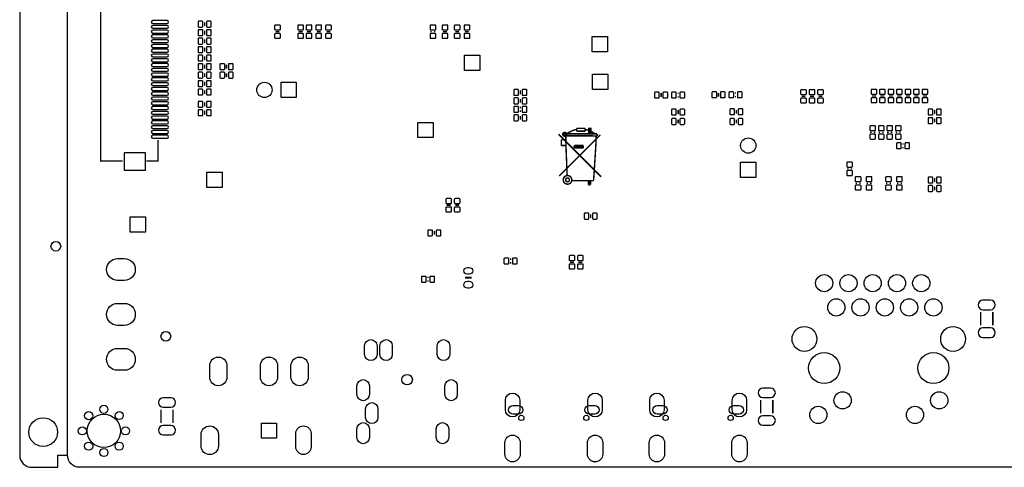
# Model space of a CAD drawing. Extents: x -5 to 175, y 0 to 125.
# Tile 1 of 5: x -5 to 98, y 0 to 47. Entities that reach past the tile are written whole.
import ezdxf

# ---------------------------------------------------------------- set-up
doc = ezdxf.new("R2010")
doc.units = 0
for name, color, linetype in [('BG_OUTLINE', 7, 'CONTINUOUS'), ('PG_SILKSCREEN_BOTTOM', 23, 'CONTINUOUS'), ('PIN_BOTTOM', 132, 'CONTINUOUS')]:
    doc.layers.add(name, color=color, linetype=linetype)

msp = doc.modelspace()

# ---------------------------------------------------------------- linework, layer by layer
at = {"layer": 'BG_OUTLINE'}
for points in [[(-0.999998, 124.99975), (-3.72999, 124.99975, 0.414214), (-4.99999, 123.72975), (-4.99999, 1.27, 0.414214), (-3.72999, 0), (-0.999998, 0), (-0.999998, 1.27), (0, 1.27)], [(-0.999998, 124.99975), (-0.999998, 123.72975), (0, 123.72975, -0.414214), (1.27, 124.99975), (168.730676, 124.99975, -0.414214), (170.000676, 123.72975), (170.000676, 1.27, -0.414214), (168.730676, 0), (1.27, 0, -0.414214), (0, 1.27), (0, 123.72975)]]:
    msp.add_lwpolyline(points, format="xyb", dxfattribs=at)
at = {"layer": 'PG_SILKSCREEN_BOTTOM'}
for points, const_width in [([(5.766054, 32.050736), (3.466084, 32.050736), (3.466084, 56.650636), (5.766054, 56.650636)], 0.1524), ([(14.351, 46.179486), (14.351, 46.585886)], 0.1524), ([(14.351, 45.290486), (14.351, 45.696886)], 0.1524), ([(21.7678, 45.593), (22.1742, 45.593)], 0.1524), ([(24.1808, 45.593), (24.5872, 45.593)], 0.1524), ([(25.0698, 45.593), (25.4762, 45.593)], 0.1524), ([(26.0858, 45.593), (26.4922, 45.593)], 0.1524), ([(27.1018, 45.593), (27.5082, 45.593)], 0.1524), ([(38.0365, 45.5295), (38.0365, 45.6565)], 0.1524), ([(38.4175, 45.6565), (38.4175, 45.5295)], 0.1524), ([(39.2938, 45.593), (39.7002, 45.593)], 0.1524), ([(40.5638, 45.593), (40.9702, 45.593)], 0.1524), ([(41.9862, 45.593), (41.5798, 45.593)], 0.1524), ([(14.351, 44.401486), (14.351, 44.807886)], 0.1524), ([(14.351, 43.512486), (14.351, 43.918886)], 0.1524), ([(14.351, 42.623486), (14.351, 43.029886)], 0.1524), ([(14.351, 41.7322), (14.351, 42.1386)], 0.1524), ([(14.351, 40.8432), (14.351, 41.2496)], 0.1524), ([(16.637, 41.7322), (16.637, 42.1386)], 0.1524), ([(16.637, 40.8432), (16.637, 41.2496)], 0.1524), ([(14.351, 39.9542), (14.351, 40.3606)], 0.1524), ([(14.351, 39.0652), (14.351, 39.4716)], 0.1524), ([(47.371, 39.4462), (47.371, 39.0398)], 0.1524), ([(62.103, 38.756844), (62.103, 39.163244)], 0.1524), ([(63.8175, 39.150544), (63.9445, 39.150544)], 0.1524), ([(68.109084, 38.7858), (68.109084, 39.1922)], 0.1524), ([(69.823584, 39.1795), (69.950584, 39.1795)], 0.1524), ([(14.351, 37.7952), (14.351, 38.2016)], 0.1524), ([(47.371, 38.1508), (47.371, 38.5572)], 0.1524), ([(63.9445, 38.769544), (63.8175, 38.769544)], 0.1524), ([(69.950584, 38.7985), (69.823584, 38.7985)], 0.1524), ([(76.795884, 38.833044), (77.202284, 38.833044)], 0.1524), ([(77.684884, 38.833044), (78.091284, 38.833044)], 0.1524), ([(78.573884, 38.833044), (78.980284, 38.833044)], 0.1524), ([(84.161884, 38.862), (84.568284, 38.862)], 0.1524), ([(85.457284, 38.862), (85.050884, 38.862)], 0.1524), ([(86.346284, 38.862), (85.939884, 38.862)], 0.1524), ([(86.828884, 38.862), (87.235284, 38.862)], 0.1524), ([(88.124284, 38.862), (87.717884, 38.862)], 0.1524), ([(88.606884, 38.862), (89.013284, 38.862)], 0.1524), ([(89.495884, 38.862), (89.902284, 38.862)], 0.1524), ([(14.351, 37.3126), (14.351, 36.9062)], 0.1524), ([(47.3075, 37.6555), (47.4345, 37.6555)], 0.1524), ([(47.4345, 37.2745), (47.3075, 37.2745)], 0.1524), ([(63.881, 37.385244), (63.881, 36.978844)], 0.1524), ([(69.977, 37.4142), (69.977, 37.0078)], 0.1524), ([(90.715084, 37.385244), (90.715084, 36.978844)], 0.1524), ([(47.371, 36.7792), (47.371, 36.3728)], 0.1524), ([(63.881, 35.9918), (63.881, 36.3982)], 0.1524), ([(69.977, 35.9918), (69.977, 36.3982)], 0.1524), ([(90.715084, 36.496244), (90.715084, 36.089844)], 0.1524), ([(53.2638, 35.179), (53.2638, 35.4838)], 0.1524), ([(54.1274, 35.4838), (53.2638, 35.4838)], 0.1524), ([(53.2638, 35.179), (54.1528, 35.179)], 0.1524), ([(54.1528, 35.179), (54.1528, 35.4838)], 0.1524), ([(54.7624, 35.4838), (54.7624, 35.0774), (54.5338, 35.0774), (54.5338, 35.4838), (54.7624, 35.4838)], 0.1524), ([(54.6354, 35.4838), (54.6608, 35.4838), (54.6608, 35.1282)], 0.1524), ([(84.047584, 34.9885), (84.047584, 35.1155)], 0.1524), ([(84.428584, 35.1155), (84.428584, 34.9885)], 0.1524), ([(84.936584, 34.9885), (84.936584, 35.1155)], 0.1524), ([(85.317584, 35.1155), (85.317584, 34.9885)], 0.1524), ([(85.825584, 34.9885), (85.825584, 35.1155)], 0.1524), ([(86.206584, 35.1155), (86.206584, 34.9885)], 0.1524), ([(86.714584, 34.9885), (86.714584, 35.1155)], 0.1524), ([(87.095584, 35.1155), (87.095584, 34.9885)], 0.1524), ([(9.466072, 34.260536), (9.466072, 32.050736), (8.265922, 32.050736)], 0.1524), ([(51.3715, 34.8615), (55.8165, 30.4165)], 0.1524), ([(51.435, 30.48), (55.753, 34.798)], 0.1524), ([(51.6636, 33.6804), (51.6636, 34.29)], 0.1524), ([(51.6636, 34.29), (52.1208, 34.29)], 0.1524), ([(52.1208, 34.8996), (52.1462, 33.6804)], 0.1524), ([(52.1462, 34.6964), (55.41264, 34.68624)], 0.1524), ([(52.197, 34.8996), (55.3974, 34.8996)], 0.1524), ([(55.2958, 34.0614), (55.0418, 30.0228)], 0.1524), ([(55.30596, 34.68624), (55.2958, 34.0614)], 0.1524), ([(55.41264, 34.8869), (55.41264, 34.68624)], 0.1524), ([(51.6636, 33.6804), (52.1462, 33.6804)], 0.1524), ([(52.1462, 33.6804), (52.2732, 30.5308)], 0.1524), ([(53.0098, 33.6804), (53.975, 33.6804)], 0.1524), ([(53.0098, 33.6804), (53.0098, 33.4264)], 0.1524), ([(53.0098, 33.5534), (53.975, 33.5534)], 0.1524), ([(53.0098, 33.4264), (53.975, 33.4264)], 0.1524), ([(53.975, 33.6804), (53.975, 33.4264)], 0.1524), ([(87.349584, 33.8455), (87.476584, 33.8455)], 0.1524), ([(87.476584, 33.4645), (87.349584, 33.4645)], 0.1524), ([(81.634584, 31.1785), (81.634584, 31.3055)], 0.1524), ([(82.015584, 31.3055), (82.015584, 31.1785)], 0.1524), ([(55.0418, 29.9974), (52.7812, 29.9974)], 0.1524), ([(54.483, 29.9974), (54.483, 29.5656)], 0.1524), ([(54.61, 29.9974), (54.61, 29.5656)], 0.1524), ([(54.7116, 29.9974), (54.7116, 29.5656)], 0.1524), ([(54.9402, 29.9974), (54.7116, 29.9974)], 0.1524), ([(90.715084, 29.866844), (90.715084, 30.273244)], 0.1524), ([(54.7116, 29.5656), (54.483, 29.5656)], 0.1524), ([(82.523584, 29.6545), (82.523584, 29.7815)], 0.1524), ([(82.904584, 29.7815), (82.904584, 29.6545)], 0.1524), ([(83.666584, 29.6545), (83.666584, 29.7815)], 0.1524), ([(84.047584, 29.7815), (84.047584, 29.6545)], 0.1524), ([(85.698584, 29.6545), (85.698584, 29.7815)], 0.1524), ([(86.079584, 29.7815), (86.079584, 29.6545)], 0.1524), ([(86.841584, 29.6545), (86.841584, 29.7815)], 0.1524), ([(87.222584, 29.7815), (87.222584, 29.6545)], 0.1524), ([(90.715084, 28.977844), (90.715084, 29.384244)], 0.1524), ([(40.0812, 27.432), (39.6748, 27.432)], 0.1524), ([(40.9702, 27.432), (40.5638, 27.432)], 0.1524), ([(54.737, 26.4922), (54.737, 26.0858)], 0.1524), ([(38.3794, 24.3332), (38.3794, 24.7396)], 0.1524), ([(46.2915, 21.7805), (46.4185, 21.7805)], 0.1524), ([(46.4185, 21.3995), (46.2915, 21.3995)], 0.1524), ([(52.9717, 21.463), (52.5653, 21.463)], 0.1524), ([(53.8607, 21.463), (53.4543, 21.463)], 0.1524), ([(37.6555, 19.8755), (37.7825, 19.8755)], 0.1524), ([(42.291, 19.8374), (41.5798, 19.8374)], 0.2032), ([(37.7825, 19.4945), (37.6555, 19.4945)], 0.1524), ([(95.5294, 14.8463), (95.5294, 16.2433)], 0.1524), ([(96.7994, 14.8463), (96.7994, 16.2433)], 0.1524), ([(72.517, 7.0485), (72.517, 5.6515)], 0.1524), ([(73.787, 7.0485), (73.787, 5.6515)], 0.1524), ([(9.779, 4.6355), (9.779, 6.0325)], 0.1524), ([(11.049, 4.6355), (11.049, 6.0325)], 0.1524)]:
    msp.add_lwpolyline(points, dxfattribs=dict(at, const_width=const_width))
at = {"layer": 'PG_SILKSCREEN_BOTTOM', "const_width": 0.1524}
for points in [[(52.20716, 34.8615, 1), (51.80584, 34.8615, 1), (52.20716, 34.8615)], [(52.0954, 34.8996), (52.0954, 34.925, 1), (51.943, 34.925), (51.943, 34.8234, 1), (52.0446, 34.8234), (52.0446, 34.8488)], [(52.1462, 34.8488, -0.107965), (53.2384, 35.3568)], [(54.1782, 35.3568, -0.136779), (55.1688, 34.8996)], [(52.76088, 30.0863, 1), (51.86172, 30.0863, 1), (52.76088, 30.0863)], [(52.51196, 30.0863, 1), (52.11064, 30.0863, 1), (52.51196, 30.0863)]]:
    msp.add_lwpolyline(points, format="xyb", dxfattribs=at)
at = {"layer": 'PIN_BOTTOM'}
for points in [[(10.416032, 46.750605), (8.915908, 46.750605, 1), (8.915908, 46.450631), (10.416032, 46.450631, 1)], [(13.736066, 46.082712), (14.086078, 46.082712, 0.415686), (14.161008, 46.157642), (14.161008, 46.60773, 0.415686), (14.086078, 46.68266), (13.736066, 46.68266, 0.415686), (13.661136, 46.60773), (13.661136, 46.157642, 0.415686)], [(14.615922, 46.082712), (14.965934, 46.082712, 0.415686), (15.040864, 46.157642), (15.040864, 46.60773, 0.415686), (14.965934, 46.68266), (14.615922, 46.68266, 0.415686), (14.540992, 46.60773), (14.540992, 46.157642, 0.415686)], [(10.416032, 46.250733), (8.915908, 46.250733, 1), (8.915908, 45.950759), (10.416032, 45.950759, 1)], [(10.416032, 45.750607), (8.915908, 45.750607, 1), (8.915908, 45.450633), (10.416032, 45.450633, 1)], [(13.736066, 45.193712), (14.086078, 45.193712, 0.415686), (14.161008, 45.268642), (14.161008, 45.71873, 0.415686), (14.086078, 45.79366), (13.736066, 45.79366, 0.415686), (13.661136, 45.71873), (13.661136, 45.268642, 0.415686)], [(14.615922, 45.193712), (14.965934, 45.193712, 0.415686), (15.040864, 45.268642), (15.040864, 45.71873, 0.415686), (14.965934, 45.79366), (14.615922, 45.79366, 0.415686), (14.540992, 45.71873), (14.540992, 45.268642, 0.415686)], [(21.671026, 46.207934), (21.671026, 45.857922, 0.415686), (21.745956, 45.782992), (22.196044, 45.782992, 0.415686), (22.270974, 45.857922), (22.270974, 46.207934, 0.415686), (22.196044, 46.282864), (21.745956, 46.282864, 0.415686)], [(21.671026, 45.328078), (21.671026, 44.978066, 0.415686), (21.745956, 44.903136), (22.196044, 44.903136, 0.415686), (22.270974, 44.978066), (22.270974, 45.328078, 0.415686), (22.196044, 45.403008), (21.745956, 45.403008, 0.415686)], [(24.084026, 46.207934), (24.084026, 45.857922, 0.415686), (24.158956, 45.782992), (24.609044, 45.782992, 0.415686), (24.683974, 45.857922), (24.683974, 46.207934, 0.415686), (24.609044, 46.282864), (24.158956, 46.282864, 0.415686)], [(24.084026, 45.328078), (24.084026, 44.978066, 0.415686), (24.158956, 44.903136), (24.609044, 44.903136, 0.415686), (24.683974, 44.978066), (24.683974, 45.328078, 0.415686), (24.609044, 45.403008), (24.158956, 45.403008, 0.415686)], [(24.973026, 46.207934), (24.973026, 45.857922, 0.415686), (25.047956, 45.782992), (25.498044, 45.782992, 0.415686), (25.572974, 45.857922), (25.572974, 46.207934, 0.415686), (25.498044, 46.282864), (25.047956, 46.282864, 0.415686)], [(24.973026, 45.328078), (24.973026, 44.978066, 0.415686), (25.047956, 44.903136), (25.498044, 44.903136, 0.415686), (25.572974, 44.978066), (25.572974, 45.328078, 0.415686), (25.498044, 45.403008), (25.047956, 45.403008, 0.415686)], [(25.989026, 46.207934), (25.989026, 45.857922, 0.415686), (26.063956, 45.782992), (26.514044, 45.782992, 0.415686), (26.588974, 45.857922), (26.588974, 46.207934, 0.415686), (26.514044, 46.282864), (26.063956, 46.282864, 0.415686)], [(25.989026, 45.328078), (25.989026, 44.978066, 0.415686), (26.063956, 44.903136), (26.514044, 44.903136, 0.415686), (26.588974, 44.978066), (26.588974, 45.328078, 0.415686), (26.514044, 45.403008), (26.063956, 45.403008, 0.415686)], [(27.005026, 46.207934), (27.005026, 45.857922, 0.415686), (27.079956, 45.782992), (27.530044, 45.782992, 0.415686), (27.604974, 45.857922), (27.604974, 46.207934, 0.415686), (27.530044, 46.282864), (27.079956, 46.282864, 0.415686)], [(27.005026, 45.328078), (27.005026, 44.978066, 0.415686), (27.079956, 44.903136), (27.530044, 44.903136, 0.415686), (27.604974, 44.978066), (27.604974, 45.328078, 0.415686), (27.530044, 45.403008), (27.079956, 45.403008, 0.415686)], [(38.526974, 45.857922), (38.526974, 46.207934, 0.415686), (38.452044, 46.282864), (38.001956, 46.282864, 0.415686), (37.927026, 46.207934), (37.927026, 45.857922, 0.415686), (38.001956, 45.782992), (38.452044, 45.782992, 0.415686)], [(38.526974, 44.978066), (38.526974, 45.328078, 0.415686), (38.452044, 45.403008), (38.001956, 45.403008, 0.415686), (37.927026, 45.328078), (37.927026, 44.978066, 0.415686), (38.001956, 44.903136), (38.452044, 44.903136, 0.415686)], [(39.197026, 46.207934), (39.197026, 45.857922, 0.415686), (39.271956, 45.782992), (39.722044, 45.782992, 0.415686), (39.796974, 45.857922), (39.796974, 46.207934, 0.415686), (39.722044, 46.282864), (39.271956, 46.282864, 0.415686)], [(39.197026, 45.328078), (39.197026, 44.978066, 0.415686), (39.271956, 44.903136), (39.722044, 44.903136, 0.415686), (39.796974, 44.978066), (39.796974, 45.328078, 0.415686), (39.722044, 45.403008), (39.271956, 45.403008, 0.415686)], [(40.467026, 46.207934), (40.467026, 45.857922, 0.415686), (40.541956, 45.782992), (40.992044, 45.782992, 0.415686), (41.066974, 45.857922), (41.066974, 46.207934, 0.415686), (40.992044, 46.282864), (40.541956, 46.282864, 0.415686)], [(40.467026, 45.328078), (40.467026, 44.978066, 0.415686), (40.541956, 44.903136), (40.992044, 44.903136, 0.415686), (41.066974, 44.978066), (41.066974, 45.328078, 0.415686), (40.992044, 45.403008), (40.541956, 45.403008, 0.415686)], [(42.082974, 45.857922), (42.082974, 46.207934, 0.415686), (42.008044, 46.282864), (41.557956, 46.282864, 0.415686), (41.483026, 46.207934), (41.483026, 45.857922, 0.415686), (41.557956, 45.782992), (42.008044, 45.782992, 0.415686)], [(42.082974, 44.978066), (42.082974, 45.328078, 0.415686), (42.008044, 45.403008), (41.557956, 45.403008, 0.415686), (41.483026, 45.328078), (41.483026, 44.978066, 0.415686), (41.557956, 44.903136), (42.008044, 44.903136, 0.415686)], [(10.416032, 45.250735), (8.915908, 45.250735, 1), (8.915908, 44.950761), (10.416032, 44.950761, 1)], [(10.416032, 44.750609), (8.915908, 44.750609, 1), (8.915908, 44.450635), (10.416032, 44.450635, 1)], [(13.736066, 44.304712), (14.086078, 44.304712, 0.415686), (14.161008, 44.379642), (14.161008, 44.82973, 0.415686), (14.086078, 44.90466), (13.736066, 44.90466, 0.415686), (13.661136, 44.82973), (13.661136, 44.379642, 0.415686)], [(14.615922, 44.304712), (14.965934, 44.304712, 0.415686), (15.040864, 44.379642), (15.040864, 44.82973, 0.415686), (14.965934, 44.90466), (14.615922, 44.90466, 0.415686), (14.540992, 44.82973), (14.540992, 44.379642, 0.415686)], [(10.416032, 44.250737), (8.915908, 44.250737, 1), (8.915908, 43.950763), (10.416032, 43.950763, 1)], [(10.416032, 43.750611), (8.915908, 43.750611, 1), (8.915908, 43.450637), (10.416032, 43.450637, 1)], [(13.736066, 43.415712), (14.086078, 43.415712, 0.415686), (14.161008, 43.490642), (14.161008, 43.94073, 0.415686), (14.086078, 44.01566), (13.736066, 44.01566, 0.415686), (13.661136, 43.94073), (13.661136, 43.490642, 0.415686)], [(14.615922, 43.415712), (14.965934, 43.415712, 0.415686), (15.040864, 43.490642), (15.040864, 43.94073, 0.415686), (14.965934, 44.01566), (14.615922, 44.01566, 0.415686), (14.540992, 43.94073), (14.540992, 43.490642, 0.415686)], [(10.416032, 43.250739), (8.915908, 43.250739, 1), (8.915908, 42.950765), (10.416032, 42.950765, 1)], [(10.416032, 42.750613), (8.915908, 42.750613, 1), (8.915908, 42.450639), (10.416032, 42.450639, 1)], [(10.416032, 42.250741), (8.915908, 42.250741, 1), (8.915908, 41.950767), (10.416032, 41.950767, 1)], [(13.736066, 42.526712), (14.086078, 42.526712, 0.415686), (14.161008, 42.601642), (14.161008, 43.05173, 0.415686), (14.086078, 43.12666), (13.736066, 43.12666, 0.415686), (13.661136, 43.05173), (13.661136, 42.601642, 0.415686)], [(13.736066, 41.635426), (14.086078, 41.635426, 0.415686), (14.161008, 41.710356), (14.161008, 42.160444, 0.415686), (14.086078, 42.235374), (13.736066, 42.235374, 0.415686), (13.661136, 42.160444), (13.661136, 41.710356, 0.415686)], [(14.615922, 42.526712), (14.965934, 42.526712, 0.415686), (15.040864, 42.601642), (15.040864, 43.05173, 0.415686), (14.965934, 43.12666), (14.615922, 43.12666, 0.415686), (14.540992, 43.05173), (14.540992, 42.601642, 0.415686)], [(14.615922, 41.635426), (14.965934, 41.635426, 0.415686), (15.040864, 41.710356), (15.040864, 42.160444, 0.415686), (14.965934, 42.235374), (14.615922, 42.235374, 0.415686), (14.540992, 42.160444), (14.540992, 41.710356, 0.415686)], [(16.022066, 41.635426), (16.372078, 41.635426, 0.415686), (16.447008, 41.710356), (16.447008, 42.160444, 0.415686), (16.372078, 42.235374), (16.022066, 42.235374, 0.415686), (15.947136, 42.160444), (15.947136, 41.710356, 0.415686)], [(16.901922, 41.635426), (17.251934, 41.635426, 0.415686), (17.326864, 41.710356), (17.326864, 42.160444, 0.415686), (17.251934, 42.235374), (16.901922, 42.235374, 0.415686), (16.826992, 42.160444), (16.826992, 41.710356, 0.415686)], [(10.416032, 41.750615), (8.915908, 41.750615, 1), (8.915908, 41.450641), (10.416032, 41.450641, 1)], [(10.416032, 41.250743), (8.915908, 41.250743, 1), (8.915908, 40.950769), (10.416032, 40.950769, 1)], [(13.736066, 40.746426), (14.086078, 40.746426, 0.415686), (14.161008, 40.821356), (14.161008, 41.271444, 0.415686), (14.086078, 41.346374), (13.736066, 41.346374, 0.415686), (13.661136, 41.271444), (13.661136, 40.821356, 0.415686)], [(14.615922, 40.746426), (14.965934, 40.746426, 0.415686), (15.040864, 40.821356), (15.040864, 41.271444, 0.415686), (14.965934, 41.346374), (14.615922, 41.346374, 0.415686), (14.540992, 41.271444), (14.540992, 40.821356, 0.415686)], [(16.022066, 40.746426), (16.372078, 40.746426, 0.415686), (16.447008, 40.821356), (16.447008, 41.271444, 0.415686), (16.372078, 41.346374), (16.022066, 41.346374, 0.415686), (15.947136, 41.271444), (15.947136, 40.821356, 0.415686)], [(16.901922, 40.746426), (17.251934, 40.746426, 0.415686), (17.326864, 40.821356), (17.326864, 41.271444, 0.415686), (17.251934, 41.346374), (16.901922, 41.346374, 0.415686), (16.826992, 41.271444), (16.826992, 40.821356, 0.415686)], [(10.416032, 40.750617), (8.915908, 40.750617, 1), (8.915908, 40.450643), (10.416032, 40.450643, 1)], [(10.416032, 40.250745), (8.915908, 40.250745, 1), (8.915908, 39.950771), (10.416032, 39.950771, 1)], [(13.736066, 39.857426), (14.086078, 39.857426, 0.415686), (14.161008, 39.932356), (14.161008, 40.382444, 0.415686), (14.086078, 40.457374), (13.736066, 40.457374, 0.415686), (13.661136, 40.382444), (13.661136, 39.932356, 0.415686)], [(14.615922, 39.857426), (14.965934, 39.857426, 0.415686), (15.040864, 39.932356), (15.040864, 40.382444, 0.415686), (14.965934, 40.457374), (14.615922, 40.457374, 0.415686), (14.540992, 40.382444), (14.540992, 39.932356, 0.415686)], [(10.416032, 39.750619), (8.915908, 39.750619, 1), (8.915908, 39.450645), (10.416032, 39.450645, 1)], [(10.416032, 39.250747), (8.915908, 39.250747, 1), (8.915908, 38.950773), (10.416032, 38.950773, 1)], [(13.736066, 38.968426), (14.086078, 38.968426, 0.415686), (14.161008, 39.043356), (14.161008, 39.493444, 0.415686), (14.086078, 39.568374), (13.736066, 39.568374, 0.415686), (13.661136, 39.493444), (13.661136, 39.043356, 0.415686)], [(14.615922, 38.968426), (14.965934, 38.968426, 0.415686), (15.040864, 39.043356), (15.040864, 39.493444, 0.415686), (14.965934, 39.568374), (14.615922, 39.568374, 0.415686), (14.540992, 39.493444), (14.540992, 39.043356, 0.415686)], [(47.106078, 39.542974), (46.756066, 39.542974, 0.415686), (46.681136, 39.468044), (46.681136, 39.017956, 0.415686), (46.756066, 38.943026), (47.106078, 38.943026, 0.415686), (47.181008, 39.017956), (47.181008, 39.468044, 0.415686)], [(47.985934, 39.542974), (47.635922, 39.542974, 0.415686), (47.560992, 39.468044), (47.560992, 39.017956, 0.415686), (47.635922, 38.943026), (47.985934, 38.943026, 0.415686), (48.060864, 39.017956), (48.060864, 39.468044, 0.415686)], [(61.488066, 38.66007), (61.838078, 38.66007, 0.415686), (61.913008, 38.735), (61.913008, 39.185088, 0.415686), (61.838078, 39.260018), (61.488066, 39.260018, 0.415686), (61.413136, 39.185088), (61.413136, 38.735, 0.415686)], [(62.367922, 38.66007), (62.717934, 38.66007, 0.415686), (62.792864, 38.735), (62.792864, 39.185088, 0.415686), (62.717934, 39.260018), (62.367922, 39.260018, 0.415686), (62.292992, 39.185088), (62.292992, 38.735, 0.415686)], [(63.266066, 38.66007), (63.616078, 38.66007, 0.415686), (63.691008, 38.735), (63.691008, 39.185088, 0.415686), (63.616078, 39.260018), (63.266066, 39.260018, 0.415686), (63.191136, 39.185088), (63.191136, 38.735, 0.415686)], [(64.145922, 38.66007), (64.495934, 38.66007, 0.415686), (64.570864, 38.735), (64.570864, 39.185088, 0.415686), (64.495934, 39.260018), (64.145922, 39.260018, 0.415686), (64.070992, 39.185088), (64.070992, 38.735, 0.415686)], [(67.49415, 38.689026), (67.844162, 38.689026, 0.415686), (67.919092, 38.763956), (67.919092, 39.214044, 0.415686), (67.844162, 39.288974), (67.49415, 39.288974, 0.415686), (67.41922, 39.214044), (67.41922, 38.763956, 0.415686)], [(68.374006, 38.689026), (68.724018, 38.689026, 0.415686), (68.798948, 38.763956), (68.798948, 39.214044, 0.415686), (68.724018, 39.288974), (68.374006, 39.288974, 0.415686), (68.299076, 39.214044), (68.299076, 38.763956, 0.415686)], [(69.27215, 38.689026), (69.622162, 38.689026, 0.415686), (69.697092, 38.763956), (69.697092, 39.214044, 0.415686), (69.622162, 39.288974), (69.27215, 39.288974, 0.415686), (69.19722, 39.214044), (69.19722, 38.763956, 0.415686)], [(70.152006, 38.689026), (70.502018, 38.689026, 0.415686), (70.576948, 38.763956), (70.576948, 39.214044, 0.415686), (70.502018, 39.288974), (70.152006, 39.288974, 0.415686), (70.077076, 39.214044), (70.077076, 38.763956, 0.415686)], [(76.69911, 39.447978), (76.69911, 39.097966, 0.415686), (76.77404, 39.023036), (77.224128, 39.023036, 0.415686), (77.299058, 39.097966), (77.299058, 39.447978, 0.415686), (77.224128, 39.522908), (76.77404, 39.522908, 0.415686)], [(77.58811, 39.447978), (77.58811, 39.097966, 0.415686), (77.66304, 39.023036), (78.113128, 39.023036, 0.415686), (78.188058, 39.097966), (78.188058, 39.447978, 0.415686), (78.113128, 39.522908), (77.66304, 39.522908, 0.415686)], [(78.47711, 39.447978), (78.47711, 39.097966, 0.415686), (78.55204, 39.023036), (79.002128, 39.023036, 0.415686), (79.077058, 39.097966), (79.077058, 39.447978, 0.415686), (79.002128, 39.522908), (78.55204, 39.522908, 0.415686)], [(84.06511, 39.476934), (84.06511, 39.126922, 0.415686), (84.14004, 39.051992), (84.590128, 39.051992, 0.415686), (84.665058, 39.126922), (84.665058, 39.476934, 0.415686), (84.590128, 39.551864), (84.14004, 39.551864, 0.415686)], [(85.554058, 39.126922), (85.554058, 39.476934, 0.415686), (85.479128, 39.551864), (85.02904, 39.551864, 0.415686), (84.95411, 39.476934), (84.95411, 39.126922, 0.415686), (85.02904, 39.051992), (85.479128, 39.051992, 0.415686)], [(86.443058, 39.126922), (86.443058, 39.476934, 0.415686), (86.368128, 39.551864), (85.91804, 39.551864, 0.415686), (85.84311, 39.476934), (85.84311, 39.126922, 0.415686), (85.91804, 39.051992), (86.368128, 39.051992, 0.415686)], [(86.73211, 39.476934), (86.73211, 39.126922, 0.415686), (86.80704, 39.051992), (87.257128, 39.051992, 0.415686), (87.332058, 39.126922), (87.332058, 39.476934, 0.415686), (87.257128, 39.551864), (86.80704, 39.551864, 0.415686)], [(88.221058, 39.126922), (88.221058, 39.476934, 0.415686), (88.146128, 39.551864), (87.69604, 39.551864, 0.415686), (87.62111, 39.476934), (87.62111, 39.126922, 0.415686), (87.69604, 39.051992), (88.146128, 39.051992, 0.415686)], [(88.51011, 39.476934), (88.51011, 39.126922, 0.415686), (88.58504, 39.051992), (89.035128, 39.051992, 0.415686), (89.110058, 39.126922), (89.110058, 39.476934, 0.415686), (89.035128, 39.551864), (88.58504, 39.551864, 0.415686)], [(89.39911, 39.476934), (89.39911, 39.126922, 0.415686), (89.47404, 39.051992), (89.924128, 39.051992, 0.415686), (89.999058, 39.126922), (89.999058, 39.476934, 0.415686), (89.924128, 39.551864), (89.47404, 39.551864, 0.415686)], [(10.416032, 38.750621), (8.915908, 38.750621, 1), (8.915908, 38.450647), (10.416032, 38.450647, 1)], [(10.416032, 38.250749), (8.915908, 38.250749, 1), (8.915908, 37.950775), (10.416032, 37.950775, 1)], [(13.736066, 37.698426), (14.086078, 37.698426, 0.415686), (14.161008, 37.773356), (14.161008, 38.223444, 0.415686), (14.086078, 38.298374), (13.736066, 38.298374, 0.415686), (13.661136, 38.223444), (13.661136, 37.773356, 0.415686)], [(14.615922, 37.698426), (14.965934, 37.698426, 0.415686), (15.040864, 37.773356), (15.040864, 38.223444, 0.415686), (14.965934, 38.298374), (14.615922, 38.298374, 0.415686), (14.540992, 38.223444), (14.540992, 37.773356, 0.415686)], [(46.756066, 38.054026), (47.106078, 38.054026, 0.415686), (47.181008, 38.128956), (47.181008, 38.579044, 0.415686), (47.106078, 38.653974), (46.756066, 38.653974, 0.415686), (46.681136, 38.579044), (46.681136, 38.128956, 0.415686)], [(47.635922, 38.054026), (47.985934, 38.054026, 0.415686), (48.060864, 38.128956), (48.060864, 38.579044, 0.415686), (47.985934, 38.653974), (47.635922, 38.653974, 0.415686), (47.560992, 38.579044), (47.560992, 38.128956, 0.415686)], [(76.69911, 38.568122), (76.69911, 38.21811, 0.415686), (76.77404, 38.14318), (77.224128, 38.14318, 0.415686), (77.299058, 38.21811), (77.299058, 38.568122, 0.415686), (77.224128, 38.643052), (76.77404, 38.643052, 0.415686)], [(77.58811, 38.568122), (77.58811, 38.21811, 0.415686), (77.66304, 38.14318), (78.113128, 38.14318, 0.415686), (78.188058, 38.21811), (78.188058, 38.568122, 0.415686), (78.113128, 38.643052), (77.66304, 38.643052, 0.415686)], [(78.47711, 38.568122), (78.47711, 38.21811, 0.415686), (78.55204, 38.14318), (79.002128, 38.14318, 0.415686), (79.077058, 38.21811), (79.077058, 38.568122, 0.415686), (79.002128, 38.643052), (78.55204, 38.643052, 0.415686)], [(84.06511, 38.597078), (84.06511, 38.247066, 0.415686), (84.14004, 38.172136), (84.590128, 38.172136, 0.415686), (84.665058, 38.247066), (84.665058, 38.597078, 0.415686), (84.590128, 38.672008), (84.14004, 38.672008, 0.415686)], [(85.554058, 38.247066), (85.554058, 38.597078, 0.415686), (85.479128, 38.672008), (85.02904, 38.672008, 0.415686), (84.95411, 38.597078), (84.95411, 38.247066, 0.415686), (85.02904, 38.172136), (85.479128, 38.172136, 0.415686)], [(86.443058, 38.247066), (86.443058, 38.597078, 0.415686), (86.368128, 38.672008), (85.91804, 38.672008, 0.415686), (85.84311, 38.597078), (85.84311, 38.247066, 0.415686), (85.91804, 38.172136), (86.368128, 38.172136, 0.415686)], [(86.73211, 38.597078), (86.73211, 38.247066, 0.415686), (86.80704, 38.172136), (87.257128, 38.172136, 0.415686), (87.332058, 38.247066), (87.332058, 38.597078, 0.415686), (87.257128, 38.672008), (86.80704, 38.672008, 0.415686)], [(88.221058, 38.247066), (88.221058, 38.597078, 0.415686), (88.146128, 38.672008), (87.69604, 38.672008, 0.415686), (87.62111, 38.597078), (87.62111, 38.247066, 0.415686), (87.69604, 38.172136), (88.146128, 38.172136, 0.415686)], [(88.51011, 38.597078), (88.51011, 38.247066, 0.415686), (88.58504, 38.172136), (89.035128, 38.172136, 0.415686), (89.110058, 38.247066), (89.110058, 38.597078, 0.415686), (89.035128, 38.672008), (88.58504, 38.672008, 0.415686)], [(89.39911, 38.597078), (89.39911, 38.247066, 0.415686), (89.47404, 38.172136), (89.924128, 38.172136, 0.415686), (89.999058, 38.247066), (89.999058, 38.597078, 0.415686), (89.924128, 38.672008), (89.47404, 38.672008, 0.415686)], [(10.416032, 37.750623), (8.915908, 37.750623, 1), (8.915908, 37.450649), (10.416032, 37.450649, 1)], [(10.416032, 37.250751), (8.915908, 37.250751, 1), (8.915908, 36.950777), (10.416032, 36.950777, 1)], [(14.086078, 37.409374), (13.736066, 37.409374, 0.415686), (13.661136, 37.334444), (13.661136, 36.884356, 0.415686), (13.736066, 36.809426), (14.086078, 36.809426, 0.415686), (14.161008, 36.884356), (14.161008, 37.334444, 0.415686)], [(14.965934, 37.409374), (14.615922, 37.409374, 0.415686), (14.540992, 37.334444), (14.540992, 36.884356, 0.415686), (14.615922, 36.809426), (14.965934, 36.809426, 0.415686), (15.040864, 36.884356), (15.040864, 37.334444, 0.415686)], [(46.756066, 37.165026), (47.106078, 37.165026, 0.415686), (47.181008, 37.239956), (47.181008, 37.690044, 0.415686), (47.106078, 37.764974), (46.756066, 37.764974, 0.415686), (46.681136, 37.690044), (46.681136, 37.239956, 0.415686)], [(47.635922, 37.165026), (47.985934, 37.165026, 0.415686), (48.060864, 37.239956), (48.060864, 37.690044, 0.415686), (47.985934, 37.764974), (47.635922, 37.764974, 0.415686), (47.560992, 37.690044), (47.560992, 37.239956, 0.415686)], [(63.616078, 37.482018), (63.266066, 37.482018, 0.415686), (63.191136, 37.407088), (63.191136, 36.957, 0.415686), (63.266066, 36.88207), (63.616078, 36.88207, 0.415686), (63.691008, 36.957), (63.691008, 37.407088, 0.415686)], [(64.495934, 37.482018), (64.145922, 37.482018, 0.415686), (64.070992, 37.407088), (64.070992, 36.957, 0.415686), (64.145922, 36.88207), (64.495934, 36.88207, 0.415686), (64.570864, 36.957), (64.570864, 37.407088, 0.415686)], [(69.712078, 37.510974), (69.362066, 37.510974, 0.415686), (69.287136, 37.436044), (69.287136, 36.985956, 0.415686), (69.362066, 36.911026), (69.712078, 36.911026, 0.415686), (69.787008, 36.985956), (69.787008, 37.436044, 0.415686)], [(70.591934, 37.510974), (70.241922, 37.510974, 0.415686), (70.166992, 37.436044), (70.166992, 36.985956, 0.415686), (70.241922, 36.911026), (70.591934, 36.911026, 0.415686), (70.666864, 36.985956), (70.666864, 37.436044, 0.415686)], [(90.450162, 37.482018), (90.10015, 37.482018, 0.415686), (90.02522, 37.407088), (90.02522, 36.957, 0.415686), (90.10015, 36.88207), (90.450162, 36.88207, 0.415686), (90.525092, 36.957), (90.525092, 37.407088, 0.415686)], [(91.330018, 37.482018), (90.980006, 37.482018, 0.415686), (90.905076, 37.407088), (90.905076, 36.957, 0.415686), (90.980006, 36.88207), (91.330018, 36.88207, 0.415686), (91.404948, 36.957), (91.404948, 37.407088, 0.415686)], [(10.416032, 36.750625), (8.915908, 36.750625, 1), (8.915908, 36.450651), (10.416032, 36.450651, 1)], [(10.416032, 36.250753), (8.915908, 36.250753, 1), (8.915908, 35.950779), (10.416032, 35.950779, 1)], [(47.106078, 36.875974), (46.756066, 36.875974, 0.415686), (46.681136, 36.801044), (46.681136, 36.350956, 0.415686), (46.756066, 36.276026), (47.106078, 36.276026, 0.415686), (47.181008, 36.350956), (47.181008, 36.801044, 0.415686)], [(47.985934, 36.875974), (47.635922, 36.875974, 0.415686), (47.560992, 36.801044), (47.560992, 36.350956, 0.415686), (47.635922, 36.276026), (47.985934, 36.276026, 0.415686), (48.060864, 36.350956), (48.060864, 36.801044, 0.415686)], [(63.266066, 35.895026), (63.616078, 35.895026, 0.415686), (63.691008, 35.969956), (63.691008, 36.420044, 0.415686), (63.616078, 36.494974), (63.266066, 36.494974, 0.415686), (63.191136, 36.420044), (63.191136, 35.969956, 0.415686)], [(64.145922, 35.895026), (64.495934, 35.895026, 0.415686), (64.570864, 35.969956), (64.570864, 36.420044, 0.415686), (64.495934, 36.494974), (64.145922, 36.494974, 0.415686), (64.070992, 36.420044), (64.070992, 35.969956, 0.415686)], [(69.362066, 35.895026), (69.712078, 35.895026, 0.415686), (69.787008, 35.969956), (69.787008, 36.420044, 0.415686), (69.712078, 36.494974), (69.362066, 36.494974, 0.415686), (69.287136, 36.420044), (69.287136, 35.969956, 0.415686)], [(70.241922, 35.895026), (70.591934, 35.895026, 0.415686), (70.666864, 35.969956), (70.666864, 36.420044, 0.415686), (70.591934, 36.494974), (70.241922, 36.494974, 0.415686), (70.166992, 36.420044), (70.166992, 35.969956, 0.415686)], [(90.450162, 36.593018), (90.10015, 36.593018, 0.415686), (90.02522, 36.518088), (90.02522, 36.068, 0.415686), (90.10015, 35.99307), (90.450162, 35.99307, 0.415686), (90.525092, 36.068), (90.525092, 36.518088, 0.415686)], [(91.330018, 36.593018), (90.980006, 36.593018, 0.415686), (90.905076, 36.518088), (90.905076, 36.068, 0.415686), (90.980006, 35.99307), (91.330018, 35.99307, 0.415686), (91.404948, 36.068), (91.404948, 36.518088, 0.415686)], [(10.416032, 35.750627), (8.915908, 35.750627, 1), (8.915908, 35.450653), (10.416032, 35.450653, 1)], [(10.416032, 35.250755), (8.915908, 35.250755, 1), (8.915908, 34.950781), (10.416032, 34.950781, 1)], [(84.538058, 35.316922), (84.538058, 35.666934, 0.415686), (84.463128, 35.741864), (84.01304, 35.741864, 0.415686), (83.93811, 35.666934), (83.93811, 35.316922, 0.415686), (84.01304, 35.241992), (84.463128, 35.241992, 0.415686)], [(85.427058, 35.316922), (85.427058, 35.666934, 0.415686), (85.352128, 35.741864), (84.90204, 35.741864, 0.415686), (84.82711, 35.666934), (84.82711, 35.316922, 0.415686), (84.90204, 35.241992), (85.352128, 35.241992, 0.415686)], [(86.316058, 35.316922), (86.316058, 35.666934, 0.415686), (86.241128, 35.741864), (85.79104, 35.741864, 0.415686), (85.71611, 35.666934), (85.71611, 35.316922, 0.415686), (85.79104, 35.241992), (86.241128, 35.241992, 0.415686)], [(87.205058, 35.316922), (87.205058, 35.666934, 0.415686), (87.130128, 35.741864), (86.68004, 35.741864, 0.415686), (86.60511, 35.666934), (86.60511, 35.316922, 0.415686), (86.68004, 35.241992), (87.130128, 35.241992, 0.415686)], [(10.416032, 34.750629), (8.915908, 34.750629, 1), (8.915908, 34.450655), (10.416032, 34.450655, 1)], [(84.538058, 34.437066), (84.538058, 34.787078, 0.415686), (84.463128, 34.862008), (84.01304, 34.862008, 0.415686), (83.93811, 34.787078), (83.93811, 34.437066, 0.415686), (84.01304, 34.362136), (84.463128, 34.362136, 0.415686)], [(85.427058, 34.437066), (85.427058, 34.787078, 0.415686), (85.352128, 34.862008), (84.90204, 34.862008, 0.415686), (84.82711, 34.787078), (84.82711, 34.437066, 0.415686), (84.90204, 34.362136), (85.352128, 34.362136, 0.415686)], [(86.316058, 34.437066), (86.316058, 34.787078, 0.415686), (86.241128, 34.862008), (85.79104, 34.862008, 0.415686), (85.71611, 34.787078), (85.71611, 34.437066, 0.415686), (85.79104, 34.362136), (86.241128, 34.362136, 0.415686)], [(87.205058, 34.437066), (87.205058, 34.787078, 0.415686), (87.130128, 34.862008), (86.68004, 34.862008, 0.415686), (86.60511, 34.787078), (86.60511, 34.437066, 0.415686), (86.68004, 34.362136), (87.130128, 34.362136, 0.415686)], [(86.79815, 33.355026), (87.148162, 33.355026, 0.415686), (87.223092, 33.429956), (87.223092, 33.880044, 0.415686), (87.148162, 33.954974), (86.79815, 33.954974, 0.415686), (86.72322, 33.880044), (86.72322, 33.429956, 0.415686)], [(87.678006, 33.355026), (88.028018, 33.355026, 0.415686), (88.102948, 33.429956), (88.102948, 33.880044, 0.415686), (88.028018, 33.954974), (87.678006, 33.954974, 0.415686), (87.603076, 33.880044), (87.603076, 33.429956, 0.415686)], [(81.52511, 31.856934), (81.52511, 31.506922, 0.415686), (81.60004, 31.431992), (82.050128, 31.431992, 0.415686), (82.125058, 31.506922), (82.125058, 31.856934, 0.415686), (82.050128, 31.931864), (81.60004, 31.931864, 0.415686)], [(81.52511, 30.977078), (81.52511, 30.627066, 0.415686), (81.60004, 30.552136), (82.050128, 30.552136, 0.415686), (82.125058, 30.627066), (82.125058, 30.977078, 0.415686), (82.050128, 31.052008), (81.60004, 31.052008, 0.415686)], [(82.41411, 30.332934), (82.41411, 29.982922, 0.415686), (82.48904, 29.907992), (82.939128, 29.907992, 0.415686), (83.014058, 29.982922), (83.014058, 30.332934, 0.415686), (82.939128, 30.407864), (82.48904, 30.407864, 0.415686)], [(83.55711, 30.332934), (83.55711, 29.982922, 0.415686), (83.63204, 29.907992), (84.082128, 29.907992, 0.415686), (84.157058, 29.982922), (84.157058, 30.332934, 0.415686), (84.082128, 30.407864), (83.63204, 30.407864, 0.415686)], [(85.58911, 30.332934), (85.58911, 29.982922, 0.415686), (85.66404, 29.907992), (86.114128, 29.907992, 0.415686), (86.189058, 29.982922), (86.189058, 30.332934, 0.415686), (86.114128, 30.407864), (85.66404, 30.407864, 0.415686)], [(86.73211, 30.332934), (86.73211, 29.982922, 0.415686), (86.80704, 29.907992), (87.257128, 29.907992, 0.415686), (87.332058, 29.982922), (87.332058, 30.332934, 0.415686), (87.257128, 30.407864), (86.80704, 30.407864, 0.415686)], [(90.10015, 29.77007), (90.450162, 29.77007, 0.415686), (90.525092, 29.845), (90.525092, 30.295088, 0.415686), (90.450162, 30.370018), (90.10015, 30.370018, 0.415686), (90.02522, 30.295088), (90.02522, 29.845, 0.415686)], [(90.980006, 29.77007), (91.330018, 29.77007, 0.415686), (91.404948, 29.845), (91.404948, 30.295088, 0.415686), (91.330018, 30.370018), (90.980006, 30.370018, 0.415686), (90.905076, 30.295088), (90.905076, 29.845, 0.415686)], [(82.41411, 29.453078), (82.41411, 29.103066, 0.415686), (82.48904, 29.028136), (82.939128, 29.028136, 0.415686), (83.014058, 29.103066), (83.014058, 29.453078, 0.415686), (82.939128, 29.528008), (82.48904, 29.528008, 0.415686)], [(83.55711, 29.453078), (83.55711, 29.103066, 0.415686), (83.63204, 29.028136), (84.082128, 29.028136, 0.415686), (84.157058, 29.103066), (84.157058, 29.453078, 0.415686), (84.082128, 29.528008), (83.63204, 29.528008, 0.415686)], [(85.58911, 29.453078), (85.58911, 29.103066, 0.415686), (85.66404, 29.028136), (86.114128, 29.028136, 0.415686), (86.189058, 29.103066), (86.189058, 29.453078, 0.415686), (86.114128, 29.528008), (85.66404, 29.528008, 0.415686)], [(86.73211, 29.453078), (86.73211, 29.103066, 0.415686), (86.80704, 29.028136), (87.257128, 29.028136, 0.415686), (87.332058, 29.103066), (87.332058, 29.453078, 0.415686), (87.257128, 29.528008), (86.80704, 29.528008, 0.415686)], [(90.10015, 28.88107), (90.450162, 28.88107, 0.415686), (90.525092, 28.956), (90.525092, 29.406088, 0.415686), (90.450162, 29.481018), (90.10015, 29.481018, 0.415686), (90.02522, 29.406088), (90.02522, 28.956, 0.415686)], [(90.980006, 28.88107), (91.330018, 28.88107, 0.415686), (91.404948, 28.956), (91.404948, 29.406088, 0.415686), (91.330018, 29.481018), (90.980006, 29.481018, 0.415686), (90.905076, 29.406088), (90.905076, 28.956, 0.415686)], [(40.177974, 27.696922), (40.177974, 28.046934, 0.415686), (40.103044, 28.121864), (39.652956, 28.121864, 0.415686), (39.578026, 28.046934), (39.578026, 27.696922, 0.415686), (39.652956, 27.621992), (40.103044, 27.621992, 0.415686)], [(41.066974, 27.696922), (41.066974, 28.046934, 0.415686), (40.992044, 28.121864), (40.541956, 28.121864, 0.415686), (40.467026, 28.046934), (40.467026, 27.696922, 0.415686), (40.541956, 27.621992), (40.992044, 27.621992, 0.415686)], [(40.177974, 26.817066), (40.177974, 27.167078, 0.415686), (40.103044, 27.242008), (39.652956, 27.242008, 0.415686), (39.578026, 27.167078), (39.578026, 26.817066, 0.415686), (39.652956, 26.742136), (40.103044, 26.742136, 0.415686)], [(41.066974, 26.817066), (41.066974, 27.167078, 0.415686), (40.992044, 27.242008), (40.541956, 27.242008, 0.415686), (40.467026, 27.167078), (40.467026, 26.817066, 0.415686), (40.541956, 26.742136), (40.992044, 26.742136, 0.415686)], [(54.472078, 26.588974), (54.122066, 26.588974, 0.415686), (54.047136, 26.514044), (54.047136, 26.063956, 0.415686), (54.122066, 25.989026), (54.472078, 25.989026, 0.415686), (54.547008, 26.063956), (54.547008, 26.514044, 0.415686)], [(55.351934, 26.588974), (55.001922, 26.588974, 0.415686), (54.926992, 26.514044), (54.926992, 26.063956, 0.415686), (55.001922, 25.989026), (55.351934, 25.989026, 0.415686), (55.426864, 26.063956), (55.426864, 26.514044, 0.415686)], [(37.764466, 24.236426), (38.114478, 24.236426, 0.415686), (38.189408, 24.311356), (38.189408, 24.761444, 0.415686), (38.114478, 24.836374), (37.764466, 24.836374, 0.415686), (37.689536, 24.761444), (37.689536, 24.311356, 0.415686)], [(38.644322, 24.236426), (38.994334, 24.236426, 0.415686), (39.069264, 24.311356), (39.069264, 24.761444, 0.415686), (38.994334, 24.836374), (38.644322, 24.836374, 0.415686), (38.569392, 24.761444), (38.569392, 24.311356, 0.415686)], [(5.237988, 21.852001), (5.938012, 21.852001, -1), (5.938012, 19.552031), (5.237988, 19.552031, -1)], [(46.090078, 21.889974), (45.740066, 21.889974, 0.415686), (45.665136, 21.815044), (45.665136, 21.364956, 0.415686), (45.740066, 21.290026), (46.090078, 21.290026, 0.415686), (46.165008, 21.364956), (46.165008, 21.815044, 0.415686)], [(46.969934, 21.889974), (46.619922, 21.889974, 0.415686), (46.544992, 21.815044), (46.544992, 21.364956, 0.415686), (46.619922, 21.290026), (46.969934, 21.290026, 0.415686), (47.044864, 21.364956), (47.044864, 21.815044, 0.415686)], [(53.068474, 21.727922), (53.068474, 22.077934, 0.415686), (52.993544, 22.152864), (52.543456, 22.152864, 0.415686), (52.468526, 22.077934), (52.468526, 21.727922, 0.415686), (52.543456, 21.652992), (52.993544, 21.652992, 0.415686)], [(53.957474, 21.727922), (53.957474, 22.077934, 0.415686), (53.882544, 22.152864), (53.432456, 22.152864, 0.415686), (53.357526, 22.077934), (53.357526, 21.727922, 0.415686), (53.432456, 21.652992), (53.882544, 21.652992, 0.415686)], [(42.037, 20.205954), (41.8338, 20.205954, -1), (41.8338, 20.917154), (42.037, 20.917154, -1)], [(53.068474, 20.848066), (53.068474, 21.198078, 0.415686), (52.993544, 21.273008), (52.543456, 21.273008, 0.415686), (52.468526, 21.198078), (52.468526, 20.848066, 0.415686), (52.543456, 20.773136), (52.993544, 20.773136, 0.415686)], [(53.957474, 20.848066), (53.957474, 21.198078, 0.415686), (53.882544, 21.273008), (53.432456, 21.273008, 0.415686), (53.357526, 21.198078), (53.357526, 20.848066, 0.415686), (53.432456, 20.773136), (53.882544, 20.773136, 0.415686)], [(37.104066, 19.385026), (37.454078, 19.385026, 0.415686), (37.529008, 19.459956), (37.529008, 19.910044, 0.415686), (37.454078, 19.984974), (37.104066, 19.984974, 0.415686), (37.029136, 19.910044), (37.029136, 19.459956, 0.415686)], [(37.983922, 19.385026), (38.333934, 19.385026, 0.415686), (38.408864, 19.459956), (38.408864, 19.910044, 0.415686), (38.333934, 19.984974), (37.983922, 19.984974, 0.415686), (37.908992, 19.910044), (37.908992, 19.459956, 0.415686)], [(42.037, 18.757646), (41.8338, 18.757646, -1), (41.8338, 19.468846), (42.037, 19.468846, -1)], [(5.237988, 17.151985), (5.938012, 17.151985, -1), (5.938012, 14.852015), (5.237988, 14.852015, -1)], [(96.56445, 17.494885), (95.76435, 17.494885, 1), (95.76435, 16.494887), (96.56445, 16.494887, 1)], [(96.56445, 14.594713), (95.76435, 14.594713, 1), (95.76435, 13.594715), (96.56445, 13.594715, 1)], [(5.237988, 12.451969), (5.938012, 12.451969, -1), (5.938012, 10.151999), (5.237988, 10.151999, -1)], [(32.38246, 12.725019), (32.38246, 11.825097, -1), (31.082488, 11.825097), (31.082488, 12.725019, -1)], [(33.98266, 12.725019), (33.98266, 11.825097, -1), (32.682688, 11.825097), (32.682688, 12.725019, -1)], [(39.982648, 12.725019), (39.982648, 11.825097, -1), (38.682676, 11.825097), (38.682676, 12.725019, -1)], [(14.881987, 9.435338), (14.881987, 10.635234, -1), (16.682085, 10.635234), (16.682085, 9.435338, -1)], [(20.181951, 9.435338), (20.181951, 10.635234, -1), (21.982049, 10.635234), (21.982049, 9.435338, -1)], [(23.381843, 9.435338), (23.381843, 10.635234, -1), (25.181941, 10.635234), (25.181941, 9.435338, -1)], [(31.582614, 8.524875), (31.582614, 7.624953, -1), (30.282642, 7.624953), (30.282642, 8.524875, -1)], [(40.782494, 8.524875), (40.782494, 7.624953, -1), (39.482522, 7.624953), (39.482522, 8.524875, -1)], [(72.75195, 7.300087), (73.55205, 7.300087, 1), (73.55205, 8.300085), (72.75195, 8.300085, 1)], [(10.81405, 7.284085), (10.01395, 7.284085, 1), (10.01395, 6.284087), (10.81405, 6.284087, 1)], [(47.30877, 7.024878), (47.30877, 6.025134, -1), (45.808646, 6.025134), (45.808646, 7.024878, -1)], [(55.948834, 7.024878), (55.948834, 6.025134, -1), (54.44871, 6.025134), (54.44871, 7.024878, -1)], [(62.407038, 7.024878), (62.407038, 6.025134, -1), (60.906914, 6.025134), (60.906914, 7.024878, -1)], [(71.047102, 7.024878), (71.047102, 6.025134, -1), (69.546978, 6.025134), (69.546978, 7.024878, -1)], [(32.482536, 6.124829), (32.482536, 5.224907, -1), (31.182564, 5.224907), (31.182564, 6.124829, -1)], [(47.188755, 5.574919), (46.588553, 5.574919, -1), (46.588553, 6.474841), (47.188755, 6.474841, -1)], [(55.168927, 5.574919), (54.568725, 5.574919, -1), (54.568725, 6.474841), (55.168927, 6.474841, -1)], [(62.287023, 5.574919), (61.686821, 5.574919, -1), (61.686821, 6.474841), (62.287023, 6.474841, -1)], [(70.267195, 5.574919), (69.666993, 5.574919, -1), (69.666993, 6.474841), (70.267195, 6.474841, -1)], [(72.75195, 4.399915), (73.55205, 4.399915, 1), (73.55205, 5.399913), (72.75195, 5.399913, 1)], [(10.81405, 4.383913), (10.01395, 4.383913, 1), (10.01395, 3.383915), (10.81405, 3.383915, 1)], [(15.782163, 3.43535), (15.782163, 2.235454, -1), (13.982065, 2.235454), (13.982065, 3.43535, -1)], [(23.881969, 2.135378), (23.881969, 3.535426, -1), (25.481915, 3.535426), (25.481915, 2.135378, -1)], [(31.582614, 4.025011), (31.582614, 3.125089, -1), (30.282642, 3.125089), (30.282642, 4.025011, -1)], [(39.882572, 4.025011), (39.882572, 3.125089, -1), (38.5826, 3.125089), (38.5826, 4.025011, -1)], [(47.358681, 2.575179), (47.358681, 1.375029, -1), (45.758735, 1.375029), (45.758735, 2.575179, -1)], [(55.998745, 2.575179), (55.998745, 1.375029, -1), (54.398799, 1.375029), (54.398799, 2.575179, -1)], [(62.456949, 2.575179), (62.456949, 1.375029, -1), (60.857003, 1.375029), (60.857003, 2.575179, -1)], [(71.097013, 2.575179), (71.097013, 1.375029, -1), (69.497067, 1.375029), (69.497067, 2.575179, -1)]]:
    msp.add_lwpolyline(points, format="xyb", close=True, dxfattribs=at)
for points in [[(54.9021, 43.4975), (54.9021, 45.097446), (56.502046, 45.097446), (56.502046, 43.4975)], [(41.5417, 41.5417), (41.5417, 43.141646), (43.141646, 43.141646), (43.141646, 41.5417)], [(22.339427, 40.296973), (23.939373, 40.296973), (23.939373, 38.697027), (22.339427, 38.697027)], [(54.9275, 39.5351), (54.9275, 41.135046), (56.527446, 41.135046), (56.527446, 39.5351)], [(36.6649, 34.5059), (36.6649, 36.105846), (38.264846, 36.105846), (38.264846, 34.5059)], [(5.945251, 32.900747), (5.945251, 31.100649), (8.145145, 31.100649), (8.145145, 32.900747)], [(72.021573, 31.940373), (72.021573, 30.340427), (70.421627, 30.340427), (70.421627, 31.940373)], [(14.5669, 29.2989), (14.5669, 30.898846), (16.166846, 30.898846), (16.166846, 29.2989)], [(6.5659, 24.5999), (6.5659, 26.199846), (8.165846, 26.199846), (8.165846, 24.5999)], [(21.881973, 3.035427), (20.282027, 3.035427), (20.282027, 4.635373), (21.881973, 4.635373)]]:
    msp.add_lwpolyline(points, close=True, dxfattribs=at)
for centre, radius in [((20.5994, 39.497), 0.799973), ((71.2216, 33.6804), 0.799973), ((-1.2192, 23.1394), 0.508), ((79.158084, 19.275044), 0.900049), ((81.698084, 19.275044), 0.900049), ((84.238084, 19.275044), 0.900049), ((86.778084, 19.275044), 0.900049), ((89.318084, 19.275044), 0.900049), ((80.428084, 16.735044), 0.900049), ((82.968084, 16.735044), 0.900049), ((85.508084, 16.735044), 0.900049), ((88.048084, 16.735044), 0.900049), ((90.588084, 16.735044), 0.900049), ((77.098144, 13.435076), 1.299972), ((92.648024, 13.435076), 1.299972), ((10.287, 13.716), 0.508), ((79.158084, 10.385044), 1.624965), ((90.588084, 10.385044), 1.624965), ((35.532568, 9.174988), 0.550037), ((81.087976, 7.005066), 0.900049), ((91.198192, 7.005066), 0.900049), ((3.81, 6.0706), 0.424942), ((78.547976, 5.48513), 0.900049), ((88.658192, 5.48513), 0.900049), ((-2.54, 3.683), 1.499997), ((2.21488, 5.40512), 0.424942), ((3.81, 3.81), 1.75006), ((5.41528, 5.41528), 0.424942), ((47.478696, 5.174996), 0.274955), ((54.278784, 5.174996), 0.274955), ((62.576964, 5.174996), 0.274955), ((69.377052, 5.174996), 0.274955), ((1.5494, 3.81), 0.424942), ((6.0706, 3.81), 0.424942), ((2.2098, 2.2098), 0.424942), ((5.4102, 2.2098), 0.424942), ((3.81, 1.5494), 0.424942)]:
    msp.add_circle(centre, radius, dxfattribs=at)

doc.saveas('drawing.dxf')
